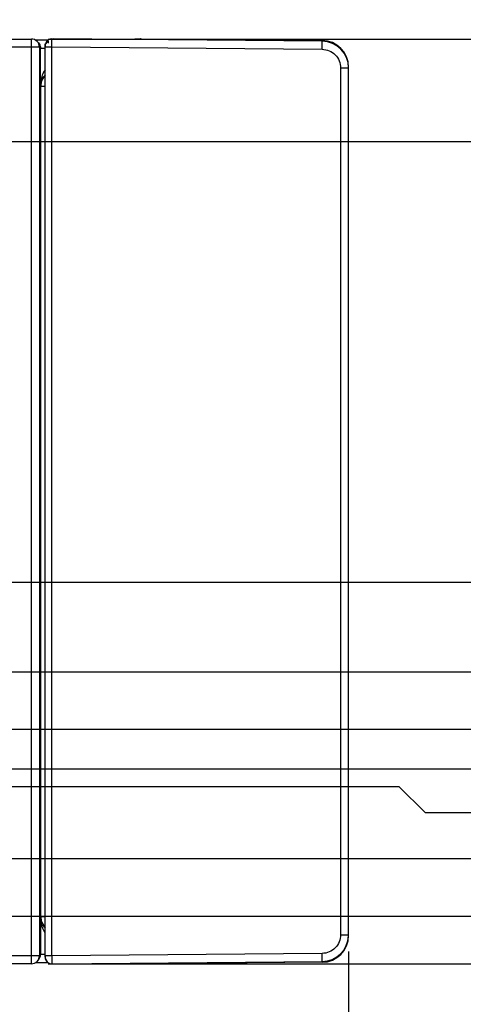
# Model space of a CAD drawing. Header units: inches. Extents: x 0 to 34, y 0 to 22.
# Tile 60 of 71: x 20.7 to 22.3, y 14.6 to 18.3. Entities that reach past the tile are written whole.
import ezdxf

# ---------------------------------------------------------------- set-up
doc = ezdxf.new("R2010")
doc.units = ezdxf.units.IN
doc.header["$LTSCALE"] = 1.87
doc.header["$MEASUREMENT"] = 0
doc.layers.get('0').update_dxf_attribs({"linetype": 'CONTINUOUS'})
doc.layers.add('DIMENSIONS', color=7, linetype='CONTINUOUS')
doc.styles.get("Standard").update_dxf_attribs({"font": 'txt', "width": 0.8})
doc.dimstyles.new('DIMSTYLE_1', dxfattribs={"dimtxt": 0.125, "dimasz": 0.18, "dimexe": 0.125, "dimexo": 0.0625, "dimgap": 0.09, "dimtad": 0, "dimtih": 1, "dimtoh": 1, "dimzin": 4, "dimdsep": 46, "dimtxsty": 'STANDARD', "dimblk": '_FILLED', "dimblk1": '_FILLED', "dimblk2": '_FILLED', "dimcen": 0.09, "dimadec": 0, "dimazin": 0, "dimtp": 0.01, "dimtm": 0.01, "dimtfac": 1, "dimtofl": 0, "dimtmove": 0, "dimatfit": 3, "dimldrblk": '_FILLED', "dimfxl": 1, "dimtolj": 1, "dimtzin": 4, "dimarcsym": 0})

# ---------------------------------------------------------------- blocks, each defined once
blk = doc.blocks.new('*D28')
at = {"layer": 'DIMENSIONS', "color": 2, "linetype": 'CONTINUOUS'}
blk.add_line((21.9073, 14.8083), (21.9073, 14.0749), dxfattribs=at)
at = {"layer": 'DIMENSIONS', "color": 2, "linetype": 'CONTINUOUS', "insert": (21.8448, 14.0124), "char_height": 0.125, "width": 1.325, "attachment_point": 3, "rotation": 90, "line_spacing_factor": 0.9}
blk.add_mtext('15.90{\\Ftxt.shx;\\W1.000000;\\H0.125000; }[403.7]', dxfattribs=at)
blk = doc.blocks.new('_FILLED')
at = {"color": 0, "linetype": 'BYBLOCK'}
blk.add_solid([(0, 0), (-1, 0.174), (-1, -0.174)], dxfattribs=at)
blk = doc.blocks.new('*D29')
at = {"layer": 'DIMENSIONS', "color": 2, "linetype": 'CONTINUOUS'}
blk.add_line((20.7804, 18.2308), (22.5948, 18.2308), dxfattribs=at)
at = {"layer": 'DIMENSIONS', "color": 2, "linetype": 'CONTINUOUS', "insert": (22.6573, 18.2933), "char_height": 0.125, "width": 1.125, "attachment_point": 1, "line_spacing_factor": 0.9}
blk.add_mtext('3.47{\\Ftxt.shx;\\W1.000000;\\H0.125000; }[88.1]', dxfattribs=at)
blk = doc.blocks.new('*D30')
at = {"layer": 'DIMENSIONS', "color": 2, "linetype": 'CONTINUOUS'}
blk.add_line((20.7804, 14.7624), (22.5948, 14.7624), dxfattribs=at)
at = {"layer": 'DIMENSIONS', "color": 2, "linetype": 'CONTINUOUS', "insert": (22.6573, 14.8249), "char_height": 0.125, "width": 0.725, "attachment_point": 1, "line_spacing_factor": 0.9}
blk.add_mtext('.00{\\Ftxt.shx;\\W1.000000;\\H0.125000; }[0]', dxfattribs=at)
blk = doc.blocks.new('*D41')
at = {"layer": 'DIMENSIONS', "color": 2, "linetype": 'CONTINUOUS'}
blk.add_line((11.6309, 17.8466), (22.5948, 17.8466), dxfattribs=at)
at = {"layer": 'DIMENSIONS', "color": 2, "linetype": 'CONTINUOUS', "insert": (22.6573, 17.9091), "char_height": 0.125, "width": 1.125, "attachment_point": 1, "line_spacing_factor": 0.9}
blk.add_mtext('3.08{\\Ftxt.shx;\\W1.000000;\\H0.125000; }[78.3]', dxfattribs=at)
blk = doc.blocks.new('*D42')
at = {"layer": 'DIMENSIONS', "color": 2, "linetype": 'CONTINUOUS'}
blk.add_line((11, 16.1936), (22.5948, 16.1936), dxfattribs=at)
at = {"layer": 'DIMENSIONS', "color": 2, "linetype": 'CONTINUOUS', "insert": (22.6573, 16.2561), "char_height": 0.125, "width": 1.125, "attachment_point": 1, "line_spacing_factor": 0.9}
blk.add_mtext('1.43{\\Ftxt.shx;\\W1.000000;\\H0.125000; }[36.4]', dxfattribs=at)
blk = doc.blocks.new('*D43')
at = {"layer": 'DIMENSIONS', "color": 2, "linetype": 'CONTINUOUS'}
blk.add_line((10.9963, 15.8576), (22.5948, 15.8576), dxfattribs=at)
at = {"layer": 'DIMENSIONS', "color": 2, "linetype": 'CONTINUOUS', "insert": (22.6573, 15.9201), "char_height": 0.125, "width": 1.125, "attachment_point": 1, "line_spacing_factor": 0.9}
blk.add_mtext('1.10{\\Ftxt.shx;\\W1.000000;\\H0.125000; }[27.8]', dxfattribs=at)
blk = doc.blocks.new('*D44')
at = {"layer": 'DIMENSIONS', "color": 2, "linetype": 'CONTINUOUS'}
blk.add_line((11, 15.4936), (22.5948, 15.4936), dxfattribs=at)
at = {"layer": 'DIMENSIONS', "color": 2, "linetype": 'CONTINUOUS', "insert": (22.6573, 15.5561), "char_height": 0.125, "width": 1.025, "attachment_point": 1, "line_spacing_factor": 0.9}
blk.add_mtext('.73{\\Ftxt.shx;\\W1.000000;\\H0.125000; }[18.6]', dxfattribs=at)
blk = doc.blocks.new('*D45')
at = {"layer": 'DIMENSIONS', "color": 2, "linetype": 'CONTINUOUS'}
blk.add_line((10.9927, 15.1576), (22.5948, 15.1576), dxfattribs=at)
at = {"layer": 'DIMENSIONS', "color": 2, "linetype": 'CONTINUOUS', "insert": (22.6573, 15.2201), "char_height": 0.125, "width": 0.825, "attachment_point": 1, "line_spacing_factor": 0.9}
blk.add_mtext('.40{\\Ftxt.shx;\\W1.000000;\\H0.125000; }[10]', dxfattribs=at)
blk = doc.blocks.new('*D46')
at = {"layer": 'DIMENSIONS', "color": 2, "linetype": 'CONTINUOUS'}
blk.add_line((11.6309, 14.9406), (22.5948, 14.9406), dxfattribs=at)
at = {"layer": 'DIMENSIONS', "color": 2, "linetype": 'CONTINUOUS', "insert": (22.6573, 15.0031), "char_height": 0.125, "width": 0.925, "attachment_point": 1, "line_spacing_factor": 0.9}
blk.add_mtext('.18{\\Ftxt.shx;\\W1.000000;\\H0.125000; }[4.5]', dxfattribs=at)
blk = doc.blocks.new('*D47')
at = {"layer": 'DIMENSIONS', "color": 2, "linetype": 'CONTINUOUS'}
for p, q in [((16.4369, 15.4266), (22.0956, 15.4266)), ((22.0956, 15.4266), (22.1952, 15.3293)), ((22.1952, 15.3293), (22.5948, 15.3293))]:
    blk.add_line(p, q, dxfattribs=at)
at = {"layer": 'DIMENSIONS', "color": 2, "linetype": 'CONTINUOUS', "insert": (22.6573, 15.3918), "char_height": 0.125, "width": 1.025, "attachment_point": 1, "line_spacing_factor": 0.9}
blk.add_mtext('.66{\\Ftxt.shx;\\W1.000000;\\H0.125000; }[16.9]', dxfattribs=at)
blk = doc.blocks.new('*D48')
at = {"layer": 'DIMENSIONS', "color": 2, "linetype": 'CONTINUOUS'}
blk.add_line((20.3639, 15.6426), (22.5948, 15.6426), dxfattribs=at)
at = {"layer": 'DIMENSIONS', "color": 2, "linetype": 'CONTINUOUS', "insert": (22.6573, 15.7051), "char_height": 0.125, "width": 1.025, "attachment_point": 1, "line_spacing_factor": 0.9}
blk.add_mtext('.88{\\Ftxt.shx;\\W1.000000;\\H0.125000; }[22.4]', dxfattribs=at)

msp = doc.modelspace()

# ---------------------------------------------------------------- linework, layer by layer
at = {"color": 7, "linetype": 'CONTINUOUS'}
for p, q in [((20.4247, 18.2308), (20.7179, 18.2308)), ((20.7179, 14.7624), (20.7179, 18.2308)), ((20.7381, 18.2267), (20.733, 18.2268)), ((20.7543, 18.2266), (20.7381, 18.2267)), ((20.7391, 18.222), (20.7429, 18.2183)), ((20.7811, 18.2265), (20.7543, 18.2266)), ((20.7812, 18.2246), (20.7813, 18.2153)), ((20.7939, 18.231), (20.8007, 18.2311)), ((20.7944, 18.2012), (20.7944, 18.2311)), ((21.8082, 18.2224), (20.8007, 18.2311)), ((21.1052, 18.2311), (21.8082, 18.2254)), ((21.1058, 18.2311), (21.1299, 18.2313)), ((21.131, 18.2313), (21.1581, 18.2309)), ((21.8082, 18.2224), (21.8082, 18.2254)), ((20.7479, 18.2008), (20.4237, 18.2008)), ((20.7479, 18.2008), (20.7517, 18.1971)), ((20.7479, 18.2008), (20.7479, 14.7924)), ((20.7514, 18.201), (20.7517, 18.1971)), ((20.7517, 18.0545), (20.7517, 18.1971)), ((20.7692, 14.7871), (20.7692, 18.206)), ((20.7692, 18.2011), (20.7944, 18.2011)), ((20.7944, 18.2012), (21.8082, 18.1924)), ((20.7944, 14.792), (20.7944, 18.2012)), ((21.8776, 18.1224), (21.9073, 18.1224)), ((21.8776, 18.1224), (21.8776, 14.8708)), ((21.9073, 14.8679), (21.9073, 18.1254)), ((20.7527, 18.0535), (20.7517, 18.0545)), ((20.7527, 18.0535), (20.7675, 18.0535)), ((20.7527, 14.9397), (20.7527, 18.0535)), ((20.7527, 14.9397), (20.7517, 14.9387)), ((20.7517, 14.9387), (20.7517, 14.7961)), ((20.7527, 14.9397), (20.7671, 14.9397)), ((21.8776, 14.8708), (21.9073, 14.8708)), ((20.7479, 14.7924), (20.4245, 14.7924)), ((20.7429, 14.7749), (20.7391, 14.7711)), ((20.7517, 14.7961), (20.7479, 14.7924)), ((20.7505, 14.7881), (20.7514, 14.7921)), ((20.7514, 14.7921), (20.7517, 14.7961)), ((20.7535, 14.7963), (20.7517, 14.7961)), ((20.7691, 14.7966), (20.7535, 14.7963)), ((20.7944, 14.792), (20.7692, 14.792)), ((21.8082, 14.8008), (20.7944, 14.792)), ((20.7944, 14.792), (20.7944, 14.7621)), ((20.7179, 14.7624), (20.4247, 14.7624)), ((20.7338, 14.7664), (20.7441, 14.7665)), ((20.7441, 14.7665), (20.7648, 14.7666)), ((20.7648, 14.7666), (20.7811, 14.7667)), ((20.7944, 14.7621), (20.8007, 14.7621)), ((20.8007, 14.7621), (21.8082, 14.7708)), ((21.8082, 14.7678), (21.1052, 14.7621)), ((21.1052, 14.7621), (21.1306, 14.7619)), ((21.1581, 14.7623), (21.1308, 14.7618)), ((21.8082, 14.7678), (21.8082, 14.7708))]:
    msp.add_line(p, q, dxfattribs=at)
for centre, radius, start, end in [((20.7179, 18.2008), 0.03, 359.9953, 90.0052), ((20.7942, 18.2034), 0.025, 130.9096, 180), ((20.7941, 18.2061), 0.0249, 90.4338, 159.8579), ((21.1308, 18.2083), 0.023, 95.4297, 101.0055), ((21.8073, 18.1254), 0.1, 359.9999, 89.5), ((21.8073, 18.1223), 0.1001, 0.0282, 89.4742), ((20.7767, 19.1929), 0.9963, 269.1755, 269.5656), ((20.8111, 18.0539), 0.0594, 167.987, 179.4124), ((20.8124, 18.0535), 0.0597, 172.4335, 179.9731), ((20.8117, 18.0538), 0.0601, 162.7237, 167.995), ((20.8134, 18.0533), 0.0607, 165.0379, 172.4446), ((20.8125, 18.0536), 0.0597, 136.5985, 165.0571), ((20.8111, 14.9393), 0.0594, 180.5875, 192.0386), ((20.8124, 14.9397), 0.0597, 180.027, 187.5774), ((20.8117, 14.9394), 0.0601, 192.0306, 197.3107), ((20.8134, 14.9398), 0.0607, 187.5662, 194.9794), ((20.8125, 14.9396), 0.0597, 194.9599, 223.4014), ((21.8073, 14.8709), 0.1001, 270.5258, 358.3215), ((21.8073, 14.8678), 0.1, 270.5001, 0.0001), ((21.8085, 14.8708), 0.0988, 358.3244, 359.9989), ((20.7179, 14.7924), 0.03, 269.9949, 0.0048), ((20.7238, 14.7941), 0.027, 309.3682, 314.8355), ((20.7942, 14.7898), 0.025, 180, 229.7229), ((20.7941, 14.7871), 0.0249, 200.1443, 269.5663)]:
    msp.add_arc(centre, radius, start, end, dxfattribs=at)
for points, knots in [([(20.7429, 18.2183), (20.7436, 18.2176), (20.7462, 18.2147), (20.7482, 18.2112), (20.7493, 18.2085)], [0, 0, 0, 0, 0.251398, 1, 1, 1, 1]), ([(20.7493, 18.2085), (20.7495, 18.2079), (20.7505, 18.2054), (20.7511, 18.2029), (20.7514, 18.201)], [0, 0, 0, 0, 0.255723, 1, 1, 1, 1]), ([(20.7692, 18.206), (20.7692, 18.2068), (20.7693, 18.2097), (20.77, 18.2126), (20.7707, 18.2147)], [0, 0, 0, 0, 0.24841, 1, 1, 1, 1]), ([(21.8082, 18.1924), (21.8082, 18.1943), (21.8082, 18.1981), (21.8083, 18.2036), (21.8083, 18.2087), (21.8083, 18.2126), (21.8083, 18.2154), (21.8083, 18.2171), (21.8083, 18.2187), (21.8083, 18.2199), (21.8083, 18.2208), (21.8082, 18.2214), (21.8082, 18.2217), (21.8082, 18.222), (21.8082, 18.2222), (21.8082, 18.2223), (21.8082, 18.2223), (21.8082, 18.2224)], [0, 0, 0, 0, 0.193814, 0.380983, 0.553303, 0.70444, 0.770266, 0.828795, 0.879473, 0.921746, 0.955146, 0.968443, 0.97944, 0.988114, 0.994441, 0.998402, 1, 1, 1, 1]), ([(20.7517, 18.1971), (20.7517, 18.197), (20.7518, 18.197), (20.7519, 18.197), (20.7521, 18.197), (20.7525, 18.1969), (20.7529, 18.1969), (20.7536, 18.1969), (20.7547, 18.1968), (20.7562, 18.1968), (20.758, 18.1967), (20.7601, 18.1967), (20.7616, 18.1967), (20.7624, 18.1967)], [0, 0, 0, 0, 0.006165, 0.020386, 0.042743, 0.073107, 0.11132, 0.157213, 0.271348, 0.414118, 0.584116, 0.779934, 1, 1, 1, 1]), ([(21.8082, 18.1924), (21.8172, 18.1921), (21.8355, 18.1886), (21.8585, 18.1729), (21.8741, 18.1497), (21.8774, 18.1314), (21.8776, 18.1224)], [0, 0, 0, 0, 0.250023, 0.499994, 0.749969, 1, 1, 1, 1]), ([(20.7691, 18.1156), (20.7647, 18.1095), (20.7579, 18.0958), (20.7543, 18.0811), (20.7531, 18.0737)], [0, 0, 0, 0, 0.501111, 1, 1, 1, 1]), ([(20.7691, 18.0961), (20.7656, 18.0926), (20.7597, 18.0849), (20.7557, 18.076), (20.7544, 18.0716)], [0, 0, 0, 0, 0.523618, 1, 1, 1, 1]), ([(20.7517, 14.9387), (20.7517, 14.9325), (20.7526, 14.9201), (20.7562, 14.904), (20.7599, 14.8943), (20.7617, 14.8905)], [0, 0, 0, 0, 0.374433, 0.748996, 1, 1, 1, 1]), ([(20.7691, 14.897), (20.7656, 14.9006), (20.7597, 14.9083), (20.7557, 14.9171), (20.7544, 14.9215)], [0, 0, 0, 0, 0.523602, 1, 1, 1, 1]), ([(20.7617, 14.8905), (20.7632, 14.8871), (20.7656, 14.8827), (20.7684, 14.8786), (20.7692, 14.8776)], [0, 0, 0, 0, 0.749585, 1, 1, 1, 1]), ([(21.8776, 14.8708), (21.8774, 14.8618), (21.8741, 14.8435), (21.8585, 14.8203), (21.8355, 14.8046), (21.8172, 14.8011), (21.8082, 14.8008)], [0, 0, 0, 0, 0.250031, 0.500006, 0.749977, 1, 1, 1, 1]), ([(20.7429, 14.7749), (20.7438, 14.7758), (20.7471, 14.7797), (20.7494, 14.7845), (20.7505, 14.7881)], [0, 0, 0, 0, 0.253045, 1, 1, 1, 1]), ([(20.7692, 14.7871), (20.7692, 14.7864), (20.7693, 14.7835), (20.77, 14.7806), (20.7707, 14.7785)], [0, 0, 0, 0, 0.248409, 1, 1, 1, 1]), ([(21.8082, 14.7708), (21.8082, 14.7708), (21.8082, 14.7709), (21.8082, 14.771), (21.8082, 14.7712), (21.8082, 14.7715), (21.8082, 14.7718), (21.8083, 14.7724), (21.8083, 14.7733), (21.8083, 14.7745), (21.8083, 14.776), (21.8083, 14.7778), (21.8083, 14.7805), (21.8083, 14.7844), (21.8083, 14.7895), (21.8082, 14.7951), (21.8082, 14.7989), (21.8082, 14.8008)], [0, 0, 0, 0, 0.001595, 0.005549, 0.011865, 0.020525, 0.031506, 0.044788, 0.078158, 0.120385, 0.17099, 0.229451, 0.295244, 0.446388, 0.618817, 0.806132, 1, 1, 1, 1])]:
    msp.add_open_spline(points, degree=3, knots=knots, dxfattribs=at)
msp.add_open_spline([(20.7531, 18.0737), (20.7522, 18.0674), (20.7517, 18.0609), (20.7517, 18.0545)], degree=3, dxfattribs=at)

# ---------------------------------------------------------------- dimensions: what is measured, and where the dimension line sits
at = {"layer": 'DIMENSIONS', "color": 2, "linetype": 'CONTINUOUS'}
for feature_location, offset, dtype, origin, picture, middle in [((20.7804, 18.2308), (1.8144, 0), 0, (20.7179, 14.7624), '*D29', (23.2198, 18.2308)), ((11.6309, 17.8466), (10.9639, 0), 0, (11.5684, 14.7624), '*D41', (23.2198, 17.8466)), ((11, 16.1936), (11.5949, 0), 0, (10.9375, 14.7624), '*D42', (23.2198, 16.1936)), ((10.9963, 15.8576), (11.5985, 0), 0, (10.9338, 14.7624), '*D43', (23.2198, 15.8576)), ((20.3639, 15.6426), (2.2309, 0), 0, (20.3014, 14.7624), '*D48', (23.1698, 15.6426)), ((11, 15.4936), (11.5949, 0), 0, (10.9375, 14.7624), '*D44', (23.1698, 15.4936)), ((16.4369, 15.4266), (6.1579, -0.0973), 0, (16.3744, 14.7624), '*D47', (23.1698, 15.3293)), ((10.9927, 15.1576), (11.6021, 0), 0, (10.9302, 14.7624), '*D45', (23.0698, 15.1576)), ((11.6309, 14.9406), (10.9639, 0), 0, (11.5684, 14.7624), '*D46', (23.1198, 14.9406)), ((21.90732, 14.80832), (0, -0.73346), 1, (6.01228, 14.87082), '*D28', (21.90732, 13.34986)), ((20.7803848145, 14.7623562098), (1.8144308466, 0), 0, (20.7178848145, 14.7623562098), '*D30', (23.0198156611, 14.7623562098))]:
    dim = msp.add_ordinate_dim(feature_location=feature_location, offset=offset, dtype=dtype, origin=origin, dimstyle='DIMSTYLE_1', override={"dimtad": 1, "dimtih": 0, "dimtoh": 0}, dxfattribs=at)
    dim.commit()
    dim.dimension.update_dxf_attribs({"geometry": picture, "text_midpoint": middle})

doc.saveas('drawing.dxf')
